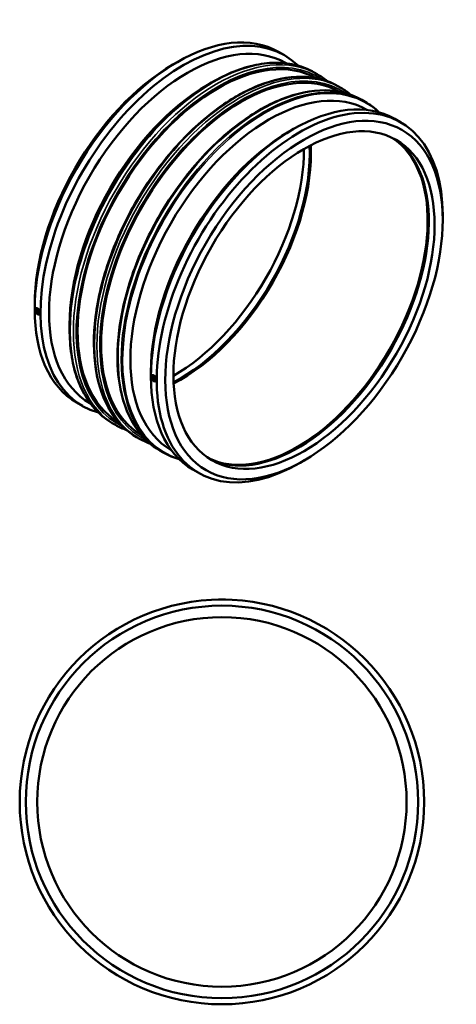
# Model space of a CAD drawing. Header units: millimetres. Extents: x -819 to 1923, y -2121 to 2448.
# Tile 6 of 6: x 977 to 1923, y 316 to 2448. Entities that reach past the tile are written whole.
import ezdxf

# ---------------------------------------------------------------- set-up
doc = ezdxf.new("R2010")
doc.units = ezdxf.units.MM
doc.layers.add('Visible (ANSI)', color=7, linetype='Continuous', lineweight=50)
doc.layers.add('Visible Narrow (ANSI)', color=7, linetype='Continuous', lineweight=35)

msp = doc.modelspace()

# ---------------------------------------------------------------- linework, layer by layer
at = {"layer": 'Visible (ANSI)'}
for p, q in [((1537.733, 2377.833), (1550.263, 2370.617)), ((1308.704, 2350.291), (1317.959, 2355.662)), ((1552.997, 2353.88), (1554.163, 2353.208)), ((1614.577, 2333.581), (1621.511, 2329.588)), ((1384.265, 2306.778), (1392.617, 2311.625)), ((1667.303, 2303.218), (1672.423, 2300.27)), ((1718.215, 2273.9), (1725.149, 2269.907)), ((1729.166, 2252.431), (1729.563, 2252.202)), ((1789.463, 2232.871), (1801.993, 2225.655)), ((1560.434, 2205.329), (1569.689, 2210.701)), ((1893.13, 2013.743), (1893.13, 2024.444)), ((1009.444, 1830.618), (1009.444, 1819.917)), ((1011.966, 1822.809), (1011.989, 1822.822)), ((1017.007, 1819.365), (1016.832, 1819.264)), ((1019.003, 1815.898), (1018.829, 1815.798)), ((1019.452, 1809.81), (1019.475, 1809.823)), ((1085.006, 1787.106), (1085.006, 1777.449)), ((1261.174, 1685.657), (1261.174, 1674.956)), ((1263.719, 1677.86), (1263.696, 1677.847)), ((1268.562, 1674.303), (1268.737, 1674.403)), ((1270.559, 1670.836), (1270.733, 1670.937)), ((1271.205, 1664.862), (1271.182, 1664.849)), ((1100.581, 1618.706), (1113.111, 1611.49)), ((1128.959, 1617.526), (1130.125, 1616.855)), ((1177.425, 1574.454), (1184.359, 1570.461)), ((1230.151, 1544.091), (1235.271, 1541.143)), ((1281.063, 1514.773), (1287.996, 1510.78)), ((1305.128, 1516.078), (1305.525, 1515.849)), ((1593.87, 1494.07), (1584.615, 1488.699)), ((1352.311, 1473.744), (1364.841, 1466.528)), ((1407.464, 1192.426), (1414.964, 1192.426)), ((1407.464, 1192.426), (1407.464, 1192.362)), ((1414.964, 1192.426), (1422.464, 1192.426)), ((1422.464, 1192.426), (1422.464, 1192.362))]:
    msp.add_line(p, q, dxfattribs=at)
for radius in [438, 424.86, 400]:
    msp.add_circle((1414.964, 754.426), radius, dxfattribs=at)
for centre, major_axis, start_param, end_param in [((1319.157, 1998.269), (218.576, 379.564), 0, 3.14159265), ((1331.687, 1991.054), (218.576, 379.564), 6.13682553, 9.57113773), ((1340.978, 1985.703), (212.019, 368.177), 0, 3.14159265), ((1406.032, 1948.241), (214.205, 371.972), 0.00659257, 3.13500008), ((1309.866, 2003.62), (-212.019, -368.177), 3.92892453, 5.49585344), ((1456.944, 1918.923), (214.205, 371.972), 0.00659257, 3.13500008), ((1385.427, 1960.107), (-212.019, -368.177), 3.92892453, 5.49585344), ((1517.147, 1884.254), (212.019, 368.177), 0, 3.14159265), ((1570.887, 1853.307), (218.576, 379.564), 0, 3.14159265), ((1583.417, 1846.092), (218.576, 379.564), 5.49585344, 10.21210983), ((1561.596, 1858.658), (-212.019, -368.177), 3.92892453, 5.49585344), ((1322.332, 1996.441), (199.613, 346.633), 3.88206745, 5.54271051), ((1324.825, 1995.005), (199.613, 346.633), 3.87367173, 5.55110623), ((1577.749, 1849.356), (-199.613, -346.633), 0.0373346, 3.10425805), ((1580.242, 1847.92), (-199.613, -346.633), 0.03110996, 3.11048269), ((1577.749, 1849.356), (-199.987, -347.283), 0.15730706, 2.9842856), ((1309.866, 2003.62), (199.613, 346.633), 3.92506456, 5.4997134), ((1015.709, 1816.31), (-3.743, 6.499), 3.92892453, 7.07051718), ((1015.709, 1816.31), (3.743, -6.499), 3.92892453, 7.07051718), ((1017.83, 1817.531), (0.998, -1.733), 2.95937364, 6.46540432), ((1267.439, 1671.348), (-3.743, 6.499), 3.92892453, 7.07051718), ((1267.439, 1671.348), (3.743, -6.499), 3.92892453, 7.07051718), ((1269.56, 1672.57), (0.998, -1.733), 2.95937364, 6.46540432)]:
    msp.add_ellipse(centre, major_axis=major_axis, ratio=0.57809312, start_param=start_param, end_param=end_param, dxfattribs=at)
for centre, major_axis in [((1592.708, 1840.741), (-212.019, -368.177)), ((1592.708, 1840.741), (-199.613, -346.633)), ((1015.709, 1816.31), (2.495, -4.333)), ((1267.439, 1671.348), (2.495, -4.333))]:
    msp.add_ellipse(centre, major_axis=major_axis, ratio=0.57809312, dxfattribs=at)
for points, knots in [([(1614.577, 2333.581), (1602.831, 2340.345), (1590.161, 2345.505), (1563.343, 2352.479), (1549.196, 2354.295), (1519.809, 2354.569), (1504.569, 2353.027), (1473.375, 2346.659), (1457.419, 2341.832), (1425.173, 2329.035), (1408.883, 2321.065), (1392.617, 2311.625)], [3.928924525, 3.928924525, 3.928924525, 3.928924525, 4.0863909, 4.0863909, 4.243857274, 4.243857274, 4.401323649, 4.401323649, 4.558790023, 4.558790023, 4.716256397, 4.716256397, 4.716256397, 4.716256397]), ([(1667.303, 2303.218), (1643.896, 2316.698), (1616.814, 2323.744), (1557.883, 2324.392), (1525.979, 2317.831), (1460.479, 2291.679), (1426.87, 2271.954), (1361.54, 2221.378), (1329.831, 2190.526), (1271.525, 2120.864), (1244.934, 2082.072), (1199.522, 2000.453), (1180.706, 1957.642), (1152.742, 1872.275), (1143.603, 1829.735), (1135.97, 1749.17), (1137.486, 1711.161), (1151.148, 1643.563), (1163.282, 1613.961), (1193.926, 1570.795), (1210.77, 1555.252), (1230.151, 1544.091)], [3.92892453, 3.92892453, 3.92892453, 3.92892453, 4.24270497, 4.24270497, 4.56082104, 4.56082104, 4.88224489, 4.88224489, 5.20387514, 5.20387514, 5.52522105, 5.52522105, 5.84646233, 5.84646233, 6.16784615, 6.16784615, 6.4895136, 6.4895136, 6.81071321, 6.81071321, 7.07051718, 7.07051718, 7.07051718, 7.07051718]), ([(1718.215, 2273.9), (1694.808, 2287.379), (1667.726, 2294.426), (1608.795, 2295.074), (1576.891, 2288.513), (1511.391, 2262.361), (1477.782, 2242.636), (1412.452, 2192.06), (1380.743, 2161.208), (1322.437, 2091.546), (1295.846, 2052.754), (1250.433, 1971.135), (1231.618, 1928.324), (1203.654, 1842.957), (1194.514, 1800.417), (1186.882, 1719.852), (1188.398, 1681.843), (1202.059, 1614.245), (1214.194, 1584.643), (1244.837, 1541.477), (1261.682, 1525.934), (1281.063, 1514.773)], [3.92892453, 3.92892453, 3.92892453, 3.92892453, 4.24270497, 4.24270497, 4.56082104, 4.56082104, 4.88224489, 4.88224489, 5.20387514, 5.20387514, 5.52522105, 5.52522105, 5.84646233, 5.84646233, 6.16784615, 6.16784615, 6.4895136, 6.4895136, 6.81071321, 6.81071321, 7.07051718, 7.07051718, 7.07051718, 7.07051718]), ([(1011.989, 1822.822), (1012.465, 1823.096), (1013.064, 1823.226), (1014.376, 1823.105), (1015.089, 1822.851), (1015.755, 1822.467), (1016.42, 1822.084), (1017.128, 1821.52), (1018.426, 1820.137), (1019.017, 1819.318), (1019.947, 1817.68), (1020.349, 1816.752), (1020.882, 1814.925), (1021.012, 1814.026), (1021.012, 1813.256)], [3.95674305, 3.95674305, 3.95674305, 3.95674305, 4.23781415, 4.23781415, 4.5203351, 4.5203351, 4.5203351, 4.80285604, 4.80285604, 5.08537698, 5.08537698, 5.36789793, 5.36789793, 5.65041887, 5.65041887, 5.65041887, 5.65041887]), ([(1021.012, 1813.256), (1021.012, 1812.486), (1020.882, 1811.743), (1020.349, 1810.548), (1019.947, 1810.097), (1019.479, 1809.826), (1019.477, 1809.825), (1019.475, 1809.823)], [1.130083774, 1.130083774, 1.130083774, 1.130083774, 1.412604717, 1.412604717, 1.69512566, 1.69512566, 1.696575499, 1.696575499, 1.696575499, 1.696575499]), ([(1085.006, 1777.449), (1085.006, 1758.643), (1086.289, 1740.552), (1091.405, 1706.239), (1095.239, 1690.017), (1105.389, 1659.84), (1111.705, 1645.885), (1126.692, 1620.606), (1135.364, 1609.281), (1154.857, 1589.587), (1165.678, 1581.218), (1177.425, 1574.454)], [0, 0, 0, 0, 0.157466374, 0.157466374, 0.314932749, 0.314932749, 0.472399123, 0.472399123, 0.629865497, 0.629865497, 0.787331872, 0.787331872, 0.787331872, 0.787331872]), ([(1263.719, 1677.86), (1264.195, 1678.134), (1264.794, 1678.264), (1266.106, 1678.143), (1266.819, 1677.889), (1268.15, 1677.122), (1268.858, 1676.558), (1270.156, 1675.175), (1270.747, 1674.356), (1271.677, 1672.718), (1272.079, 1671.79), (1272.612, 1669.963), (1272.742, 1669.064), (1272.742, 1668.294)], [1.6965755, 1.6965755, 1.6965755, 1.6965755, 1.9776466, 1.9776466, 2.26016755, 2.26016755, 2.54268849, 2.54268849, 2.82520944, 2.82520944, 3.10773038, 3.10773038, 3.39025132, 3.39025132, 3.39025132, 3.39025132]), ([(1272.742, 1668.294), (1272.742, 1667.524), (1272.612, 1666.781), (1272.079, 1665.587), (1271.677, 1665.136), (1271.209, 1664.864), (1271.207, 1664.863), (1271.205, 1664.862)], [3.390251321, 3.390251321, 3.390251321, 3.390251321, 3.672772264, 3.672772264, 3.955293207, 3.955293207, 3.956743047, 3.956743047, 3.956743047, 3.956743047])]:
    msp.add_open_spline(points, degree=3, knots=knots, dxfattribs=at)
for points in [[(1643.237, 2314.371), (1636.415, 2320.101), (1629.159, 2325.184), (1621.511, 2329.588)], [(1694.149, 2285.053), (1687.327, 2290.783), (1680.07, 2295.866), (1672.423, 2300.27)], [(1755.126, 2247.241), (1745.996, 2256.091), (1735.964, 2263.679), (1725.149, 2269.907)], [(1184.359, 1570.461), (1192.007, 1566.057), (1200.045, 1562.332), (1208.425, 1559.308)], [(1235.271, 1541.143), (1242.918, 1536.739), (1250.957, 1533.014), (1259.337, 1529.99)], [(1287.996, 1510.78), (1298.812, 1504.552), (1310.41, 1499.684), (1322.648, 1496.23)]]:
    msp.add_open_spline(points, degree=3, dxfattribs=at)
at = {"layer": 'Visible Narrow (ANSI)'}
for centre, major_axis, start_param, end_param in [((1396.001, 1954.017), (-218.576, -379.564), 3.14159265, 6.28318531), ((1402.935, 1950.025), (218.576, 379.564), 0, 3.14159265), ((1406.032, 1948.241), (-216.39, -375.768), 3.09607954, 6.32869842), ((1448.727, 1923.655), (-218.576, -379.564), 3.14159265, 6.28318531), ((1453.847, 1920.706), (218.576, 379.564), 0, 3.14159265), ((1456.944, 1918.923), (-216.39, -375.768), 3.09607954, 6.32869842), ((1506.573, 1890.344), (218.576, 379.564), 0, 3.14159265), ((1393.811, 1955.279), (-217.936, -378.452), 3.92892453, 5.49585344), ((1499.639, 1894.336), (-218.576, -379.564), 3.14159265, 6.28318531), ((1508.763, 1889.082), (-217.936, -378.452), 3.00959099, 6.41518698)]:
    msp.add_ellipse(centre, major_axis=major_axis, ratio=0.57809312, start_param=start_param, end_param=end_param, dxfattribs=at)

doc.saveas('drawing.dxf')
